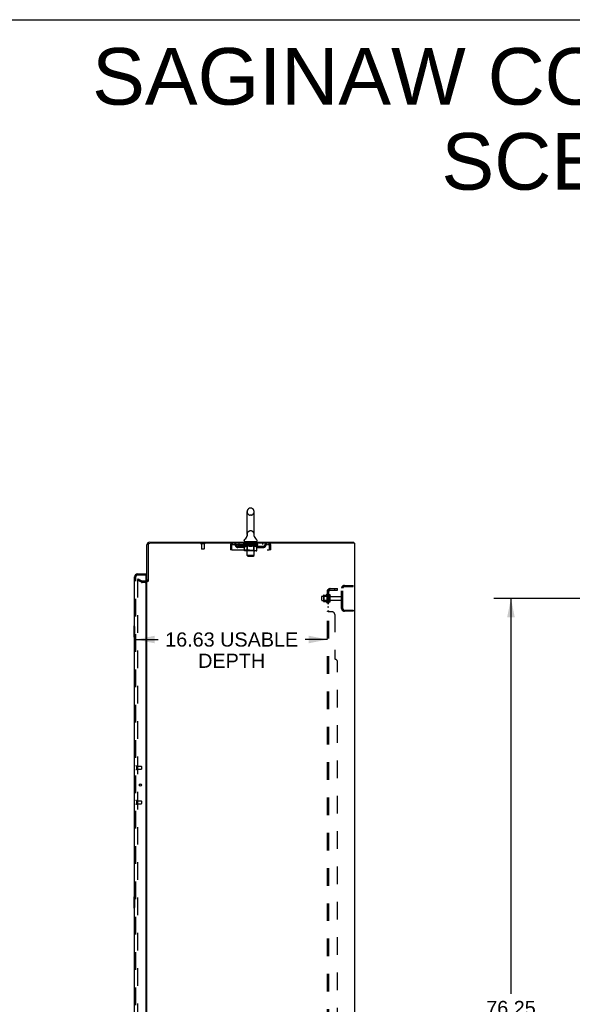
# Model space of a CAD drawing. Header units: inches. Extents: x 0 to 278, y 0 to 180.
# Tile 78 of 80: x 145 to 193, y 95 to 180. Entities that reach past the tile are written whole.
import ezdxf

# ---------------------------------------------------------------- set-up
doc = ezdxf.new("R2010")
doc.units = ezdxf.units.IN
doc.header["$LTSCALE"] = 15.310625
doc.header["$MEASUREMENT"] = 0
doc.linetypes.add('HIDDEN', pattern=[0.2, 0.1, -0.1])
doc.layers.get('0').update_dxf_attribs({"linetype": 'CONTINUOUS'})
for name, color, linetype in [('DEFAULT_2', 8, 'HIDDEN'), ('DIMENSIONS', 7, 'CONTINUOUS'), ('LEFTHAND_DOOR_ASSEMBLY', 7, 'CONTINUOUS'), ('RIGHTHAND_DOOR_ASSEMBLY', 7, 'CONTINUOUS'), ('SUBPANEL', 7, 'CONTINUOUS')]:
    doc.layers.add(name, color=color, linetype=linetype)
doc.styles.get("Standard").update_dxf_attribs({"font": 'arial.ttf'})
doc.dimstyles.new('DIMSTYLE_1', dxfattribs={"dimtxt": 1.228125, "dimasz": 1.6375, "dimexe": 0.09, "dimexo": 0.07, "dimgap": 0.0375, "dimtad": 0, "dimtih": 1, "dimtoh": 1, "dimzin": 4, "dimdsep": 46, "dimtxsty": 'Standard', "dimblk": '_FILLED', "dimblk1": '_FILLED', "dimblk2": '_FILLED', "dimcen": 0.09, "dimadec": 3, "dimazin": 1, "dimtfac": 1, "dimtdec": 3, "dimtofl": 0, "dimtmove": 0, "dimatfit": 3, "dimldrblk": '_FILLED', "dimfxl": 0, "dimtolj": 1, "dimtzin": 4, "dimarcsym": 0})

# ---------------------------------------------------------------- blocks, each defined once
blk = doc.blocks.new('_FILLED')
at = {"color": 0, "linetype": 'ByBlock'}
blk.add_solid([(0, 0), (-1, 0.2), (-1, -0.2)], dxfattribs=at)
blk = doc.blocks.new('*D2')
at = {"layer": 'DIMENSIONS', "color": 2, "linetype": 'Continuous'}
for p, q in [((155.531, 126.383), (157.468, 126.383)), ((172.156, 126.383), (170.22, 126.383))]:
    blk.add_line(p, q, dxfattribs=at)
at = {"layer": 'DIMENSIONS', "color": 2, "linetype": 'Continuous', "xscale": 1.6375, "yscale": 1.6375, "zscale": 1.6375, "rotation": 180}
blk.add_blockref('_FILLED', (155.531, 126.383), dxfattribs=at)
at = {"layer": 'DIMENSIONS', "color": 2, "linetype": 'Continuous', "xscale": 1.6375, "yscale": 1.6375, "zscale": 1.6375}
blk.add_blockref('_FILLED', (172.156, 126.383), dxfattribs=at)
at = {"layer": 'DIMENSIONS', "color": 2, "linetype": 'Continuous', "insert": (163.844, 126.997), "char_height": 1.22812, "width": 11.52337, "attachment_point": 2, "line_spacing_factor": 0.9}
blk.add_mtext('16.63 USABLE\\PDEPTH', dxfattribs=at)
blk = doc.blocks.new('*D4')
at = {"layer": 'DIMENSIONS', "color": 2, "linetype": 'Continuous'}
for p, q in [((197.948, 129.951), (186.595, 129.951)), ((188.069, 129.951), (188.069, 95.662)), ((188.069, 53.701), (188.069, 93.206)), ((197.948, 53.701), (186.595, 53.701))]:
    blk.add_line(p, q, dxfattribs=at)
at = {"layer": 'DIMENSIONS', "color": 2, "linetype": 'Continuous', "xscale": 1.6375, "yscale": 1.6375, "zscale": 1.6375}
for p, rotation in [((188.069, 129.951), 90), ((188.069, 53.701), 270)]:
    blk.add_blockref('_FILLED', p, dxfattribs=dict(at, rotation=rotation))
at = {"layer": 'DIMENSIONS', "color": 2, "linetype": 'Continuous', "insert": (188.069, 95.048), "char_height": 1.2281, "width": 4.29159, "attachment_point": 2, "line_spacing_factor": 0.9}
blk.add_mtext('76.25', dxfattribs=at)

msp = doc.modelspace()

# ---------------------------------------------------------------- linework, layer by layer
at = {"color": 7, "linetype": 'Continuous'}
for p, q in [((0, 180.125), (278.375, 180.125)), ((165.179, 135.496), (165.179, 137.471)), ((165.529, 137.771), (165.442, 137.771)), ((165.791, 135.496), (165.791, 137.471)), ((164.923, 134.925), (164.923, 134.964)), ((165.186, 135.353), (165.184, 135.348)), ((165.78, 135.407), (165.781, 135.412)), ((165.78, 135.402), (165.78, 135.407)), ((165.78, 135.397), (165.78, 135.402)), ((165.78, 135.392), (165.78, 135.397)), ((165.78, 135.387), (165.78, 135.392)), ((165.78, 135.382), (165.78, 135.387)), ((165.78, 135.377), (165.78, 135.382)), ((165.781, 135.372), (165.78, 135.377)), ((165.781, 135.412), (165.782, 135.417)), ((165.782, 135.367), (165.781, 135.372)), ((165.782, 135.422), (165.783, 135.426)), ((165.782, 135.417), (165.782, 135.422)), ((165.783, 135.363), (165.782, 135.368)), ((165.784, 135.359), (165.783, 135.363)), ((166.048, 134.925), (166.048, 134.964)), ((164.985, 134.856), (164.985, 134.826)), ((165.985, 134.856), (164.985, 134.856)), ((165.985, 134.856), (165.985, 134.826)), ((174.429, 134.722), (174.395, 134.722)), ((174.433, 134.722), (174.433, 134.826)), ((156.589, 131.43), (156.485, 131.43))]:
    msp.add_line(p, q, dxfattribs=at)
at = {"color": 3, "linetype": 'Continuous'}
for p, q in [((156.485, 131.43), (156.485, 134.579)), ((156.589, 134.579), (156.589, 131.418)), ((156.732, 134.826), (174.433, 134.826)), ((174.395, 134.722), (156.732, 134.722)), ((174.485, 134.722), (174.429, 134.722)), ((174.485, 134.722), (174.485, 48.93)), ((156.485, 52.274), (156.485, 131.378))]:
    msp.add_line(p, q, dxfattribs=at)
at = {"color": 7, "linetype": 'Continuous'}
msp.add_lwpolyline([(165.188, 135.426), (165.188, 135.422), (165.189, 135.417), (165.19, 135.412), (165.191, 135.407), (165.191, 135.402), (165.191, 135.397), (165.191, 135.392), (165.191, 135.387), (165.191, 135.382), (165.19, 135.378), (165.19, 135.373), (165.189, 135.368), (165.188, 135.363), (165.187, 135.358), (165.186, 135.353)], dxfattribs=at)
for centre, radius, start, end in [((165.485, 137.471), 0.306, 105.63034, 180), ((165.442, 137.627), 0.144, 90, 105.63034), ((165.529, 137.627), 0.144, 74.36966, 90), ((165.485, 137.471), 0.306, 0, 74.36966), ((165.067, 134.964), 0.144, 124.66237, 180), ((164.992, 134.925), 0.069, 180, 265), ((164.688, 135.512), 0.523, 304.66237, 347.23895), ((165.485, 135.496), 0.306, 180, 193.20532), ((166.283, 135.512), 0.523, 192.7611, 235.33763), ((165.485, 135.496), 0.306, 346.79468, 360), ((165.979, 134.925), 0.069, 275, 360), ((165.904, 134.964), 0.144, 360, 55.33763)]:
    msp.add_arc(centre, radius, start, end, dxfattribs=at)
at = {"color": 3, "linetype": 'Continuous'}
for centre, radius, start, end in [((156.732, 134.579), 0.246, 90, 180), ((156.732, 134.579), 0.142, 90, 180), ((156.343, 131.572), 0.142, 296.48128, 360)]:
    msp.add_arc(centre, radius, start, end, dxfattribs=at)
at = {"layer": 'DEFAULT_2', "color": 8, "linetype": 'HIDDEN'}
for p, q in [((165.529, 137.171), (165.442, 137.171)), ((165.529, 135.796), (165.442, 135.796)), ((161.481, 134.679), (161.197, 134.679)), ((161.215, 134.679), (161.215, 134.232)), ((161.453, 134.222), (161.225, 134.222)), ((161.463, 134.679), (161.463, 134.232)), ((163.735, 134.555), (163.735, 134.159)), ((163.735, 134.555), (163.839, 134.555)), ((163.839, 134.159), (163.735, 134.159)), ((163.839, 134.555), (163.839, 134.159)), ((163.869, 134.159), (163.869, 134.555)), ((163.869, 134.159), (167.101, 134.159)), ((163.902, 134.618), (163.902, 134.722)), ((163.902, 134.618), (167.068, 134.618)), ((164.371, 134.367), (164.371, 134.471)), ((164.854, 134.471), (164.371, 134.471)), ((164.854, 134.367), (164.371, 134.367)), ((164.454, 134.722), (164.454, 134.618)), ((164.621, 134.367), (164.621, 134.471)), ((164.852, 134.571), (164.852, 134.611)), ((164.852, 134.611), (165.159, 134.611)), ((164.949, 134.503), (164.852, 134.571)), ((166.119, 134.571), (164.852, 134.571)), ((164.853, 134.611), (164.853, 134.615)), ((164.974, 134.614), (164.853, 134.615)), ((164.862, 134.611), (164.862, 134.618)), ((164.87, 134.608), (164.87, 134.611)), ((164.87, 134.608), (166.1, 134.608)), ((164.879, 134.608), (164.879, 134.611)), ((164.88, 134.608), (164.88, 134.611)), ((164.89, 134.611), (164.89, 134.618)), ((164.907, 134.608), (164.907, 134.611)), ((164.908, 134.608), (164.908, 134.611)), ((164.937, 134.611), (164.937, 134.618)), ((164.949, 134.096), (164.949, 134.503)), ((164.949, 134.503), (164.964, 134.493)), ((164.952, 134.608), (164.952, 134.611)), ((164.954, 134.608), (164.954, 134.611)), ((164.979, 134.484), (164.964, 134.493)), ((164.974, 134.611), (164.974, 134.614)), ((164.993, 134.476), (164.979, 134.484)), ((165.977, 134.059), (164.992, 134.059)), ((165.008, 134.47), (164.993, 134.476)), ((165, 134.611), (165, 134.618)), ((165.002, 134.608), (165.002, 134.611)), ((165.002, 134.608), (165.002, 134.611)), ((165.005, 134.608), (165.005, 134.611)), ((165.022, 134.464), (165.007, 134.47)), ((165.013, 134.608), (165.013, 134.611)), ((165.013, 134.608), (165.013, 134.611)), ((165.016, 134.608), (165.016, 134.611)), ((165.019, 134.608), (165.019, 134.612)), ((165.036, 134.459), (165.022, 134.464)), ((165.024, 134.608), (165.024, 134.611)), ((165.13, 134.459), (165.036, 134.459)), ((165.038, 134.608), (165.038, 134.611)), ((165.048, 134.618), (165.048, 134.722)), ((165.056, 134.608), (165.056, 134.611)), ((165.057, 134.608), (165.057, 134.613)), ((165.077, 134.608), (165.077, 134.611)), ((165.078, 134.611), (165.078, 134.618)), ((165.088, 134.608), (165.088, 134.611)), ((165.092, 134.608), (165.092, 134.611)), ((165.102, 134.608), (165.102, 134.611)), ((165.113, 134.608), (165.113, 134.615)), ((165.128, 134.608), (165.128, 134.611)), ((165.13, 134.459), (165.144, 134.464)), ((165.131, 134.608), (165.131, 134.611)), ((165.173, 134.099), (165.133, 134.059)), ((165.159, 134.47), (165.144, 134.464)), ((165.173, 134.476), (165.158, 134.47)), ((165.159, 134.608), (165.159, 134.611)), ((165.226, 134.611), (165.164, 134.611)), ((165.165, 134.856), (165.165, 134.826)), ((165.169, 134.611), (165.169, 134.618)), ((165.173, 134.099), (165.173, 134.568)), ((165.187, 134.484), (165.173, 134.476)), ((165.798, 134.099), (165.173, 134.099)), ((165.176, 134.608), (165.176, 134.611)), ((165.18, 134.608), (165.18, 134.611)), ((165.185, 133.675), (165.185, 134.826)), ((165.186, 134.608), (165.186, 134.616)), ((165.202, 134.493), (165.187, 134.484)), ((165.19, 134.608), (165.19, 134.611)), ((165.201, 134.608), (165.201, 134.611)), ((165.217, 134.503), (165.202, 134.493)), ((165.217, 134.096), (165.217, 134.503)), ((165.217, 134.503), (165.246, 134.493)), ((165.226, 134.608), (165.226, 134.611)), ((165.3, 134.611), (165.241, 134.611)), ((165.275, 134.484), (165.246, 134.493)), ((165.262, 134.608), (165.262, 134.611)), ((165.269, 134.611), (165.269, 134.618)), ((165.273, 134.608), (165.273, 134.611)), ((165.303, 134.476), (165.274, 134.484)), ((165.275, 134.608), (165.275, 134.617)), ((165.278, 134.608), (165.278, 134.611)), ((165.285, 134.608), (165.285, 134.611)), ((165.3, 134.608), (165.3, 134.611)), ((165.331, 134.47), (165.302, 134.477)), ((165.381, 134.611), (165.326, 134.611)), ((165.359, 134.464), (165.331, 134.47)), ((165.34, 134.608), (165.34, 134.611)), ((165.386, 134.459), (165.359, 134.464)), ((165.371, 134.611), (165.485, 134.618)), ((165.376, 134.611), (165.376, 134.618)), ((165.376, 134.611), (165.376, 134.618)), ((165.376, 134.618), (165.376, 134.618)), ((165.376, 134.608), (165.376, 134.611)), ((165.38, 134.846), (165.38, 134.766)), ((165.38, 134.608), (165.38, 134.611)), ((165.381, 134.608), (165.381, 134.611)), ((165.381, 134.608), (165.381, 134.611)), ((165.584, 134.459), (165.386, 134.459)), ((165.58, 134.756), (165.39, 134.756)), ((165.465, 134.611), (165.416, 134.611)), ((165.422, 134.608), (165.422, 134.611)), ((165.465, 134.608), (165.465, 134.611)), ((165.483, 134.611), (165.483, 134.611)), ((165.483, 134.608), (165.483, 134.611)), ((165.483, 134.608), (165.483, 134.611)), ((165.485, 134.611), (165.485, 134.618)), ((165.485, 134.618), (165.6, 134.611)), ((165.488, 134.608), (165.488, 134.611)), ((165.488, 134.608), (165.488, 134.611)), ((165.488, 134.611), (165.488, 134.611)), ((165.506, 134.608), (165.506, 134.611)), ((165.506, 134.611), (165.554, 134.611)), ((165.549, 134.608), (165.549, 134.611)), ((165.584, 134.459), (165.612, 134.464)), ((165.59, 134.846), (165.59, 134.766)), ((165.59, 134.608), (165.59, 134.611)), ((165.59, 134.608), (165.59, 134.611)), ((165.59, 134.611), (165.644, 134.611)), ((165.591, 134.608), (165.591, 134.611)), ((165.595, 134.611), (165.595, 134.618)), ((165.595, 134.611), (165.595, 134.618)), ((165.595, 134.618), (165.595, 134.618)), ((165.595, 134.608), (165.595, 134.611)), ((165.64, 134.47), (165.612, 134.464)), ((165.631, 134.608), (165.631, 134.611)), ((165.667, 134.476), (165.639, 134.47)), ((165.695, 134.484), (165.667, 134.476)), ((165.67, 134.608), (165.67, 134.611)), ((165.671, 134.611), (165.73, 134.611)), ((165.686, 134.608), (165.686, 134.611)), ((165.693, 134.608), (165.693, 134.611)), ((165.723, 134.492), (165.695, 134.484)), ((165.696, 134.608), (165.696, 134.617)), ((165.698, 134.608), (165.698, 134.611)), ((165.702, 134.611), (165.702, 134.618)), ((165.709, 134.608), (165.709, 134.611)), ((165.752, 134.502), (165.723, 134.492)), ((165.73, 134.059), (165.733, 134.06)), ((165.738, 134.062), (165.741, 134.064)), ((165.741, 134.064), (165.743, 134.066)), ((165.745, 134.608), (165.745, 134.611)), ((165.745, 134.611), (165.807, 134.611)), ((165.752, 134.096), (165.752, 134.502)), ((165.752, 134.502), (165.766, 134.492)), ((165.78, 134.484), (165.766, 134.492)), ((165.77, 134.608), (165.77, 134.611)), ((165.78, 134.608), (165.78, 134.611)), ((165.794, 134.476), (165.78, 134.484)), ((165.785, 133.675), (165.785, 134.826)), ((165.785, 134.608), (165.785, 134.616)), ((165.791, 134.608), (165.791, 134.611)), ((165.807, 134.47), (165.793, 134.476)), ((165.795, 134.608), (165.795, 134.611)), ((165.798, 134.099), (165.798, 134.568)), ((165.798, 134.099), (165.838, 134.059)), ((165.802, 134.611), (165.802, 134.618)), ((165.805, 134.856), (165.805, 134.826)), ((165.821, 134.464), (165.807, 134.47)), ((165.812, 134.608), (165.812, 134.611)), ((165.812, 134.611), (166.014, 134.611)), ((165.834, 134.459), (165.82, 134.464)), ((165.938, 134.459), (165.834, 134.459)), ((165.84, 134.608), (165.84, 134.611)), ((165.843, 134.608), (165.843, 134.611)), ((165.858, 134.608), (165.858, 134.615)), ((165.869, 134.608), (165.869, 134.611)), ((165.879, 134.608), (165.879, 134.611)), ((165.883, 134.608), (165.883, 134.611)), ((165.893, 134.611), (165.893, 134.618)), ((165.894, 134.608), (165.894, 134.611)), ((165.914, 134.608), (165.914, 134.613)), ((165.915, 134.608), (165.915, 134.611)), ((165.923, 134.618), (165.923, 134.722)), ((165.933, 134.608), (165.933, 134.611)), ((165.938, 134.459), (165.951, 134.464)), ((165.947, 134.608), (165.947, 134.611)), ((165.951, 134.608), (165.951, 134.612)), ((165.965, 134.47), (165.951, 134.464)), ((165.955, 134.608), (165.955, 134.611)), ((165.958, 134.608), (165.958, 134.611)), ((165.958, 134.608), (165.958, 134.611)), ((165.965, 134.608), (165.965, 134.611)), ((165.978, 134.476), (165.965, 134.47)), ((165.968, 134.608), (165.968, 134.611)), ((165.969, 134.608), (165.969, 134.611)), ((165.971, 134.611), (165.971, 134.618)), ((165.992, 134.484), (165.978, 134.476)), ((166.006, 134.492), (165.992, 134.484)), ((166.019, 134.501), (166.005, 134.492)), ((166.017, 134.608), (166.017, 134.611)), ((166.019, 134.608), (166.019, 134.611)), ((166.019, 134.501), (166.119, 134.571)), ((166.019, 134.096), (166.019, 134.501)), ((166.034, 134.611), (166.034, 134.618)), ((166.062, 134.608), (166.062, 134.611)), ((166.064, 134.608), (166.064, 134.611)), ((166.081, 134.611), (166.081, 134.618)), ((166.091, 134.608), (166.091, 134.611)), ((166.092, 134.608), (166.092, 134.611)), ((166.1, 134.608), (166.1, 134.611)), ((166.109, 134.611), (166.109, 134.618)), ((166.117, 134.471), (166.6, 134.471)), ((166.117, 134.367), (166.6, 134.367)), ((166.119, 134.571), (166.119, 134.618)), ((166.35, 134.367), (166.35, 134.471)), ((166.517, 134.722), (166.517, 134.618)), ((166.6, 134.367), (166.6, 134.471)), ((167.068, 134.722), (167.068, 134.618)), ((167.101, 134.555), (167.101, 134.159)), ((167.131, 134.159), (167.131, 134.555)), ((167.235, 134.555), (167.131, 134.555)), ((167.235, 134.159), (167.131, 134.159)), ((167.235, 134.159), (167.235, 134.555)), ((165.254, 133.606), (165.185, 133.675)), ((165.785, 133.675), (165.185, 133.675)), ((165.254, 133.606), (165.716, 133.606)), ((165.716, 133.606), (165.785, 133.675)), ((155.725, 131.63), (155.673, 131.54)), ((155.673, 131.56), (155.673, 52.091)), ((156.013, 131.344), (155.673, 131.54)), ((155.725, 131.63), (156.065, 131.434)), ((156.343, 131.43), (156.081, 131.43)), ((156.343, 131.326), (156.081, 131.326)), ((173.381, 129.072), (173.381, 130.829)), ((173.485, 129.072), (173.485, 130.829)), ((173.628, 131.076), (174.381, 131.076)), ((173.628, 130.972), (174.381, 130.972)), ((174.381, 130.972), (174.381, 131.076)), ((171.656, 129.793), (171.656, 130.108)), ((171.686, 130.138), (172.281, 130.138)), ((171.82, 130.206), (171.82, 129.695)), ((171.84, 130.134), (171.82, 130.154)), ((171.84, 129.767), (171.82, 129.747)), ((171.831, 130.228), (172.059, 130.228)), ((171.84, 130.134), (171.84, 129.767)), ((172.136, 130.134), (171.84, 130.134)), ((172.136, 129.767), (171.84, 129.767)), ((172.086, 130.307), (172.086, 129.595)), ((172.136, 130.134), (172.156, 130.154)), ((172.136, 130.134), (172.136, 129.767)), ((172.136, 129.767), (172.156, 129.747)), ((172.156, 130.285), (172.156, 129.617)), ((172.281, 129.693), (172.281, 130.208)), ((172.391, 129.693), (172.391, 130.208)), ((172.454, 130.116), (173.351, 130.116)), ((172.454, 129.786), (173.351, 129.786)), ((171.686, 129.763), (172.281, 129.763)), ((171.831, 129.673), (172.059, 129.673)), ((173.628, 128.93), (174.381, 128.93)), ((174.381, 128.93), (174.381, 128.826)), ((174.381, 128.826), (173.628, 128.826))]:
    msp.add_line(p, q, dxfattribs=at)
for points in [[(163.869, 134.555), (163.872, 134.573), (163.874, 134.592), (163.877, 134.61), (163.879, 134.627), (163.881, 134.644), (163.884, 134.659), (163.886, 134.673), (163.888, 134.685), (163.891, 134.696), (163.893, 134.705), (163.895, 134.712), (163.898, 134.718), (163.9, 134.721), (163.902, 134.722)], [(163.869, 134.555), (163.872, 134.562), (163.874, 134.569), (163.877, 134.576), (163.879, 134.582), (163.881, 134.588), (163.884, 134.594), (163.886, 134.599), (163.888, 134.604), (163.891, 134.608), (163.893, 134.611), (163.895, 134.614), (163.898, 134.616), (163.9, 134.617), (163.902, 134.618)], [(164.992, 134.059), (164.987, 134.06), (164.982, 134.06), (164.977, 134.062), (164.972, 134.064), (164.967, 134.066), (164.963, 134.069), (164.959, 134.073), (164.956, 134.077), (164.953, 134.081), (164.951, 134.086), (164.949, 134.091), (164.949, 134.096)], [(165.238, 134.059), (165.235, 134.06), (165.233, 134.06), (165.23, 134.062), (165.228, 134.064), (165.226, 134.066), (165.224, 134.069), (165.222, 134.073), (165.22, 134.077), (165.219, 134.081), (165.218, 134.086), (165.217, 134.091), (165.217, 134.096)], [(165.733, 134.06), (165.736, 134.06), (165.738, 134.062)], [(165.743, 134.066), (165.745, 134.069), (165.747, 134.073), (165.749, 134.077), (165.75, 134.081)], [(165.745, 134.069), (165.747, 134.073), (165.749, 134.077)], [(165.75, 134.081), (165.751, 134.086), (165.752, 134.091), (165.752, 134.096)], [(165.751, 134.086), (165.752, 134.091), (165.752, 134.096)], [(165.977, 134.059), (165.982, 134.06), (165.987, 134.06), (165.992, 134.062), (165.997, 134.064), (166.001, 134.066), (166.006, 134.069), (166.01, 134.073), (166.013, 134.077), (166.016, 134.081), (166.018, 134.086), (166.019, 134.091), (166.019, 134.096)], [(167.068, 134.722), (167.071, 134.721), (167.073, 134.718), (167.076, 134.712), (167.078, 134.705), (167.08, 134.696), (167.083, 134.685), (167.085, 134.673), (167.087, 134.659), (167.09, 134.644), (167.092, 134.627), (167.094, 134.61), (167.097, 134.592), (167.099, 134.573), (167.101, 134.555)], [(167.068, 134.618), (167.071, 134.617), (167.073, 134.616), (167.076, 134.614), (167.078, 134.611), (167.08, 134.608), (167.083, 134.604), (167.085, 134.599), (167.087, 134.594), (167.09, 134.588), (167.092, 134.582), (167.094, 134.576), (167.097, 134.569), (167.099, 134.562), (167.101, 134.555)], [(155.69, 131.58), (155.689, 131.58), (155.687, 131.58), (155.685, 131.579), (155.683, 131.578), (155.681, 131.577), (155.68, 131.576), (155.678, 131.574), (155.677, 131.573), (155.676, 131.571), (155.675, 131.569), (155.674, 131.567), (155.673, 131.565), (155.673, 131.562), (155.673, 131.56)], [(155.698, 131.578), (155.696, 131.579), (155.694, 131.58), (155.692, 131.58), (155.69, 131.58), (155.69, 131.58)]]:
    msp.add_lwpolyline(points, dxfattribs=at)
for centre, radius, start, end in [((165.485, 137.471), 0.306, 180, 254.36966), ((165.485, 137.471), 0.306, 285.63034, 360), ((165.442, 137.315), 0.144, 254.36966, 270), ((165.529, 137.315), 0.144, 270, 285.63034), ((165.485, 135.496), 0.306, 105.63034, 180), ((165.442, 135.652), 0.144, 90, 105.63034), ((165.529, 135.652), 0.144, 74.36966, 90), ((165.485, 135.496), 0.306, 0, 74.36966), ((161.197, 134.7), 0.0215, 90, 270), ((161.225, 134.232), 0.01, 180, 270), ((161.453, 134.232), 0.01, 270, 360), ((161.481, 134.7), 0.0215, 270, 90), ((163.902, 134.555), 0.167, 90, 180), ((163.902, 134.555), 0.063, 90, 180), ((164.082, 134.555), 0.167, 8.07163, 90), ((164.082, 134.555), 0.0625, 7.98631, 90), ((164.371, 134.596), 0.229, 187.98631, 270), ((164.371, 134.596), 0.125, 188.07163, 270), ((164.854, 134.596), 0.125, 270, 351.92837), ((164.854, 134.596), 0.229, 270, 352.01369), ((165.143, 134.555), 0.167, 90, 171.92837), ((164.992, 134.925), 0.069, 265, 270), ((165.143, 134.555), 0.0625, 90, 172.01369), ((165.133, 134.568), 0.0398, 0, 89.99999), ((165.155, 134.826), 0.03, 0, 90), ((165.37, 134.846), 0.01, 0, 90), ((165.39, 134.766), 0.01, 180, 270), ((165.58, 134.766), 0.01, 270, 360), ((165.6, 134.846), 0.01, 90, 180), ((165.815, 134.826), 0.03, 90, 180), ((165.838, 134.568), 0.0398, 90.00001, 180), ((165.828, 134.555), 0.167, 8.07163, 90), ((165.828, 134.555), 0.0625, 7.98631, 90), ((166.117, 134.596), 0.229, 187.98631, 270), ((165.979, 134.925), 0.069, 270, 275), ((166.117, 134.596), 0.125, 188.07163, 270), ((166.6, 134.596), 0.125, 270, 351.92837), ((166.6, 134.596), 0.229, 270, 352.01369), ((166.889, 134.555), 0.167, 90, 171.92837), ((166.889, 134.555), 0.0625, 90, 172.01369), ((167.068, 134.555), 0.167, 0, 90), ((167.068, 134.555), 0.063, 0, 90), ((156.343, 131.572), 0.246, 270, 360), ((156.081, 131.463), 0.137, 240, 270), ((156.081, 131.463), 0.033, 240, 270), ((156.343, 131.572), 0.142, 270, 296.48128), ((173.628, 130.829), 0.246, 90, 180), ((173.628, 130.829), 0.142, 90, 180), ((171.686, 130.108), 0.03, 90, 180.00001), ((171.686, 129.793), 0.03, 179.99999, 270), ((171.962, 130.206), 0.141, 174.79195, 180), ((171.831, 130.218), 0.01, 90, 174.80617), ((172.04, 130.238), 0.01, 270, 336.03207), ((172.687, 129.951), 0.698, 149.33687, 156.03207), ((172.118, 130.285), 0.0384, 0, 145.55034), ((172.336, 130.208), 0.055, 360, 180), ((172.454, 130.178), 0.0625, 180, 270), ((172.454, 129.723), 0.0625, 90, 180), ((173.351, 130.086), 0.03, 360, 90), ((173.351, 129.816), 0.03, 270, 0), ((171.962, 129.695), 0.141, 180, 185.20805), ((171.831, 129.683), 0.01, 185.19383, 270), ((172.04, 129.663), 0.01, 23.96793, 90), ((172.687, 129.951), 0.698, 203.96793, 210.66313), ((172.118, 129.617), 0.0384, 214.44966, 360), ((172.336, 129.693), 0.055, 180, 0), ((173.628, 129.072), 0.246, 180, 270), ((173.628, 129.072), 0.142, 180, 270)]:
    msp.add_arc(centre, radius, start, end, dxfattribs=at)
for centre, major_axis, ratio, start_param, end_param in [((165.485, 134.618), (0.633, 0.007), 0.05963, 9.249616, 9.431313), ((165.485, 134.618), (0.633, 0), 0.060556, -3.083241, -2.96706), ((164.808, 134.606), (0.198, 0.002), 0.05963, 0.25549, 1.295341), ((165.485, 134.618), (0.633, 0.013), 0.05688, 2.791345, 2.965878), ((164.877, 134.606), (0.198, -0.002), 0.05963, 0.605815, 1.645666), ((165.485, 134.618), (0.633, -0.007), 0.05963, -2.96643, -2.791898), ((164.808, 134.599), (0.198, 0.004), 0.05688, 1.20151, 1.294789), ((164.877, 134.599), (0.198, 0), 0.060556, 1.551758, 1.645036), ((164.878, 134.601), (0.164, 0.002), 0.05963, 1.065228, 1.614276), ((164.832, 134.599), (0.198, 0.002), 0.05963, 1.170259, 1.376596), ((164.858, 134.601), (0.164, 0.003), 0.05688, 0.890143, 1.43919), ((164.916, 134.601), (0.164, 0), 0.060556, 1.240391, 1.789438), ((164.804, 134.606), (0.198, 0.004), 0.05688, 0.080405, 1.120256), ((165.485, 134.618), (0.633, 0.019), 0.052395, 2.616403, 2.790936), ((164.939, 134.606), (0.198, -0.004), 0.05688, 0.7809, 1.820751), ((165.485, 134.618), (0.633, -0.013), 0.05688, -2.791345, -2.616812), ((164.804, 134.599), (0.198, 0.006), 0.052395, 1.026568, 1.119847), ((164.939, 134.599), (0.198, -0.002), 0.05963, 1.72692, 1.820198), ((164.857, 134.601), (0.164, 0.005), 0.052395, 0.715201, 1.264248), ((164.971, 134.601), (0.164, -0.002), 0.05963, 1.415553, 1.9646), ((165.485, 134.618), (0.633, 0.025), 0.046319, 2.441654, 2.616187), ((165.018, 134.606), (0.198, -0.006), 0.052395, 0.955842, 1.995693), ((164.821, 134.606), (0.198, 0.006), 0.052395, -0.094537, 0.945314), ((165.485, 134.618), (0.633, -0.019), 0.052395, -2.616403, -2.44187), ((164.821, 134.599), (0.198, 0.008), 0.046319, 0.851819, 0.945098), ((165.018, 134.599), (0.198, -0.004), 0.05688, 1.902006, 1.995284), ((164.876, 134.601), (0.164, 0.006), 0.046319, 0.540452, 1.089499), ((165.043, 134.601), (0.164, -0.003), 0.05688, 1.590638, 2.139686), ((164.832, 134.606), (0.198, 0), 0.060556, 0.430652, 0.777569), ((165.485, 134.618), (0.633, 0.029), 0.038841, 2.267123, 2.441656), ((165.112, 134.606), (0.198, -0.008), 0.046319, 1.130591, 2.170442), ((164.858, 134.606), (0.198, 0.008), 0.046319, -0.269286, 0.770565), ((165.485, 134.618), (0.633, -0.025), 0.046319, -2.441654, -2.267121), ((164.858, 134.599), (0.198, 0.009), 0.038841, 0.677289, 0.770567), ((165.112, 134.599), (0.198, -0.006), 0.052395, 2.076947, 2.170226), ((164.913, 134.601), (0.164, 0.008), 0.038841, 0.365921, 0.914969), ((165.127, 134.601), (0.164, -0.005), 0.052395, 1.76558, 2.314627), ((165.485, 134.618), (0.633, 0.033), 0.030195, 2.09281, 2.267343), ((165.217, 134.606), (0.198, -0.009), 0.038841, 1.305122, 2.344973), ((164.915, 134.606), (0.198, 0.009), 0.038841, -0.443817, 0.596034), ((165.485, 134.618), (0.633, -0.029), 0.038841, -2.267123, -2.092591), ((164.915, 134.599), (0.198, 0.01), 0.030195, 0.502975, 0.596254), ((165.217, 134.599), (0.198, -0.008), 0.046319, 2.251696, 2.344975), ((164.967, 134.601), (0.164, 0.009), 0.030195, 0.191608, 0.740655), ((165.223, 134.601), (0.164, -0.006), 0.046319, 1.940329, 2.489376), ((164.988, 134.606), (0.198, 0.01), 0.030195, -0.61813, 0.421721), ((165.485, 134.618), (0.633, 0.036), 0.020645, 1.918687, 2.09322), ((165.33, 134.606), (0.198, -0.01), 0.030195, 1.479435, 2.519286), ((165.485, 134.618), (0.633, -0.033), 0.030195, -2.09281, -1.918277), ((164.988, 134.599), (0.198, 0.011), 0.020645, 0.328852, 0.422131), ((165.33, 134.599), (0.198, -0.009), 0.038841, 2.426227, 2.519505), ((165.037, 134.601), (0.164, 0.009), 0.020645, 0.017485, 0.566532), ((165.326, 134.601), (0.164, -0.008), 0.038841, 2.11486, 2.663907), ((165.077, 134.606), (0.198, 0.011), 0.020645, -0.792253, 0.247598), ((165.485, 134.618), (0.633, 0.038), 0.010478, 1.744704, 1.919237), ((165.447, 134.606), (0.198, -0.011), 0.020645, 1.653558, 2.693409), ((165.485, 134.618), (0.633, -0.036), 0.020645, -1.918687, -1.744154), ((165.077, 134.599), (0.198, 0.012), 0.010478, 0.154869, 0.248148), ((165.447, 134.599), (0.198, -0.01), 0.030195, 2.60054, 2.693819), ((165.121, 134.601), (0.164, 0.01), 0.010478, 6.126688, 6.675735), ((165.434, 134.601), (0.164, -0.009), 0.030195, 2.289173, 2.83822), ((165.178, 134.606), (0.198, 0.012), 0.010478, -0.966236, -0.000846), ((165.566, 134.606), (0.198, -0.012), 0.010478, 1.827541, 2.867392), ((165.485, 134.618), (0.633, -0.038), 0.010478, -1.744704, -1.570171), ((165.566, 134.599), (0.198, -0.011), 0.020645, 2.774664, 2.867942), ((165.544, 134.601), (0.164, -0.009), 0.020645, 2.463296, 3.012344), ((165.405, 134.606), (0.198, 0.012), 0.010478, 0.274201, 1.314052), ((165.319, 134.601), (0.164, 0.01), 0.010478, -0.000483, 0.504314), ((165.288, 134.599), (0.198, 0.012), 0.010478, 0.099668, 0.192946), ((165.485, 134.618), (0.633, 0.038), 0.010478, -1.571421, -1.396888), ((165.683, 134.599), (0.198, -0.012), 0.010478, 2.948646, 3.041925), ((165.652, 134.601), (0.164, -0.01), 0.010478, 2.637279, 3.142076), ((165.524, 134.606), (0.198, 0.011), 0.020645, 0.448184, 1.488034), ((165.427, 134.601), (0.164, 0.009), 0.020645, 0.129249, 0.678296), ((165.405, 134.599), (0.198, 0.011), 0.020645, 0.273651, 0.366929), ((165.485, 134.618), (0.633, 0.036), 0.020645, -1.397439, -1.222906), ((165.793, 134.606), (0.198, -0.012), 0.010478, -3.140747, -2.175357), ((165.485, 134.618), (0.633, -0.038), 0.010478, 1.222355, 1.396888), ((165.641, 134.606), (0.198, 0.01), 0.030195, 0.622307, 1.662158), ((165.537, 134.601), (0.164, 0.009), 0.030195, 0.303372, 0.852419), ((165.85, 134.601), (0.164, -0.01), 0.010478, 2.749043, 3.29809), ((165.894, 134.606), (0.198, -0.011), 0.020645, 2.893995, 3.933846), ((165.524, 134.599), (0.198, 0.01), 0.030195, 0.447774, 0.541052), ((165.894, 134.599), (0.198, -0.012), 0.010478, 2.893445, 2.986723), ((165.485, 134.618), (0.633, 0.033), 0.030195, -1.223315, -1.048783), ((165.485, 134.618), (0.633, -0.036), 0.020645, 1.048373, 1.222906), ((165.754, 134.606), (0.198, 0.009), 0.038841, 0.79662, 1.836471), ((165.645, 134.601), (0.164, 0.008), 0.038841, 0.477686, 1.026733), ((165.934, 134.601), (0.164, -0.009), 0.020645, 2.57506, 3.124108), ((165.983, 134.606), (0.198, -0.01), 0.030195, 2.719872, 3.759723), ((165.859, 134.606), (0.198, 0.008), 0.046319, 0.971151, 2.011002), ((165.641, 134.599), (0.198, 0.009), 0.038841, 0.622087, 0.715366), ((165.983, 134.599), (0.198, -0.011), 0.020645, 2.719462, 2.812741), ((165.485, 134.618), (0.633, 0.029), 0.038841, -1.049002, -0.874469), ((165.485, 134.618), (0.633, -0.033), 0.030195, 0.87425, 1.048783), ((165.748, 134.601), (0.164, 0.006), 0.046319, 0.652216, 1.201263), ((165.952, 134.606), (0.198, 0.006), 0.052395, 1.1459, 2.185751), ((166.004, 134.601), (0.164, -0.009), 0.030195, 2.400937, 2.949985), ((166.056, 134.606), (0.198, -0.009), 0.038841, 2.545558, 3.585409), ((165.844, 134.601), (0.164, 0.005), 0.052395, 0.826965, 1.376012), ((165.754, 134.599), (0.198, 0.008), 0.046319, 0.796618, 0.889896), ((166.056, 134.599), (0.198, -0.01), 0.030195, 2.545339, 2.638617), ((166.032, 134.606), (0.198, 0.004), 0.05688, 1.320842, 2.360692), ((165.485, 134.618), (0.633, 0.025), 0.046319, -0.874471, -0.699939), ((165.485, 134.618), (0.633, -0.029), 0.038841, 0.699936, 0.874469), ((166.112, 134.606), (0.198, -0.008), 0.046319, 2.371028, 3.410879), ((166.058, 134.601), (0.164, -0.008), 0.038841, 2.226624, 2.775671), ((166.094, 134.606), (0.198, 0.002), 0.05963, 1.495927, 2.535778), ((165.928, 134.601), (0.164, 0.003), 0.05688, 1.001907, 1.550954), ((166.15, 134.606), (0.198, -0.006), 0.052395, 2.196279, 3.23613), ((166.095, 134.601), (0.164, -0.006), 0.046319, 2.052093, 2.601141), ((165.859, 134.599), (0.198, 0.006), 0.052395, 0.971367, 1.064645), ((166.112, 134.599), (0.198, -0.009), 0.038841, 2.371026, 2.464304), ((166.139, 134.606), (0.198, 0), 0.060556, 1.671089, 2.71094), ((166.167, 134.606), (0.198, -0.004), 0.05688, 2.021337, 3.061188), ((165.485, 134.618), (0.633, 0.019), 0.052395, -0.699723, -0.52519), ((165.485, 134.618), (0.633, -0.025), 0.046319, 0.525406, 0.699939), ((166.163, 134.606), (0.198, -0.002), 0.05963, 1.846251, 2.886102), ((165.999, 134.601), (0.164, 0.002), 0.05963, 1.176993, 1.72604), ((166.114, 134.601), (0.164, -0.005), 0.052395, 1.877344, 2.426392), ((166.055, 134.601), (0.164, 0), 0.060556, 1.352155, 1.901202), ((166.113, 134.601), (0.164, -0.003), 0.05688, 1.702402, 2.25145), ((166.093, 134.601), (0.164, -0.002), 0.05963, 1.527317, 2.076364), ((165.952, 134.599), (0.198, 0.004), 0.05688, 1.146309, 1.239587), ((166.15, 134.599), (0.198, -0.008), 0.046319, 2.196495, 2.289773), ((165.485, 134.618), (0.633, 0.013), 0.05688, -0.524781, -0.350248), ((165.485, 134.618), (0.633, -0.019), 0.052395, 0.350657, 0.52519), ((166.032, 134.599), (0.198, 0.002), 0.05963, 1.321394, 1.414673), ((166.167, 134.599), (0.198, -0.006), 0.052395, 2.021746, 2.115024), ((165.485, 134.618), (0.633, 0.007), 0.05963, -0.349695, -0.175162), ((165.485, 134.618), (0.633, -0.013), 0.05688, 0.175715, 0.350248), ((166.094, 134.599), (0.198, 0), 0.060556, 1.496556, 1.589835), ((166.163, 134.599), (0.198, -0.004), 0.05688, 1.846804, 1.940083), ((166.139, 134.599), (0.198, -0.002), 0.05963, 1.671719, 1.764997), ((165.485, 134.618), (0.633, 0), 0.060556, -0.174533, 0), ((165.485, 134.618), (0.633, -0.007), 0.05963, 0.000629, 0.175162)]:
    msp.add_ellipse(centre, major_axis=major_axis, ratio=ratio, start_param=start_param, end_param=end_param, dxfattribs=at)
at = {"layer": 'LEFTHAND_DOOR_ASSEMBLY', "color": 8, "linetype": 'HIDDEN'}
for p, q in [((155.531, 51.822), (155.531, 131.829)), ((156.386, 131.972), (155.674, 131.972))]:
    msp.add_line(p, q, dxfattribs=at)
msp.add_arc((155.674, 131.829), 0.142, 90, 180, dxfattribs=at)
at = {"layer": 'RIGHTHAND_DOOR_ASSEMBLY', "color": 3, "linetype": 'Continuous'}
for p, q in [((155.427, 51.822), (155.427, 131.829)), ((155.674, 132.076), (156.406, 132.076)), ((156.406, 131.952), (156.406, 51.7))]:
    msp.add_line(p, q, dxfattribs=at)
at = {"layer": 'RIGHTHAND_DOOR_ASSEMBLY', "color": 8, "linetype": 'HIDDEN'}
for p, q in [((155.531, 51.822), (155.531, 131.829)), ((156.386, 131.972), (155.674, 131.972)), ((156.406, 131.972), (156.406, 132.076)), ((155.574, 115.405), (155.574, 115.121)), ((155.574, 115.387), (156.021, 115.387)), ((156.031, 115.377), (156.031, 115.149)), ((155.574, 115.139), (156.021, 115.139)), ((155.574, 112.405), (155.574, 112.121)), ((155.574, 112.387), (156.021, 112.387)), ((155.574, 112.139), (156.021, 112.139)), ((156.031, 112.377), (156.031, 112.149))]:
    msp.add_line(p, q, dxfattribs=at)
at = {"layer": 'RIGHTHAND_DOOR_ASSEMBLY', "color": 7, "linetype": 'Continuous'}
for p, q in [((156.406, 131.972), (156.386, 131.972)), ((155.367, 127.561), (155.367, 126.591)), ((155.427, 127.576), (155.382, 127.576)), ((155.414, 127.476), (155.414, 126.676)), ((155.382, 126.576), (155.427, 126.576)), ((155.851, 113.818), (155.851, 113.708)), ((155.367, 104.061), (155.367, 103.091)), ((155.427, 104.076), (155.382, 104.076)), ((155.414, 103.976), (155.414, 103.176)), ((155.382, 103.076), (155.427, 103.076))]:
    msp.add_line(p, q, dxfattribs=at)
for points in [[(155.412, 127.512), (155.413, 127.506), (155.413, 127.5), (155.414, 127.494), (155.414, 127.488), (155.414, 127.482), (155.414, 127.476)], [(155.414, 126.676), (155.414, 126.669), (155.414, 126.663), (155.414, 126.657), (155.413, 126.651), (155.413, 126.645), (155.412, 126.64)], [(155.412, 104.012), (155.413, 104.006), (155.413, 104), (155.414, 103.994), (155.414, 103.988), (155.414, 103.982), (155.414, 103.976)], [(155.414, 103.176), (155.414, 103.169), (155.414, 103.163), (155.414, 103.157), (155.413, 103.151), (155.413, 103.145), (155.412, 103.14)]]:
    msp.add_lwpolyline(points, dxfattribs=at)
at = {"layer": 'RIGHTHAND_DOOR_ASSEMBLY', "color": 3, "linetype": 'Continuous'}
msp.add_circle((155.927, 113.763), 0.0938, dxfattribs=at)
for centre, radius, start, end in [((155.674, 131.829), 0.246, 90, 180), ((156.386, 131.952), 0.02, 0, 90)]:
    msp.add_arc(centre, radius, start, end, dxfattribs=at)
at = {"layer": 'RIGHTHAND_DOOR_ASSEMBLY', "color": 8, "linetype": 'HIDDEN'}
for centre, radius, start, end in [((155.674, 131.829), 0.142, 90, 180), ((155.553, 115.405), 0.0215, 0, 180), ((156.021, 115.377), 0.01, 0, 90), ((155.553, 115.121), 0.0215, 180, 360), ((156.021, 115.149), 0.01, 270, 360), ((155.553, 112.405), 0.0215, 0, 180), ((155.553, 112.121), 0.0215, 180, 360), ((156.021, 112.377), 0.01, 0, 90), ((156.021, 112.149), 0.01, 270, 360)]:
    msp.add_arc(centre, radius, start, end, dxfattribs=at)
at = {"layer": 'RIGHTHAND_DOOR_ASSEMBLY', "color": 7, "linetype": 'Continuous'}
for centre, radius, start, end in [((155.591, 131.686), 0.26, 87.41339, 90), ((155.382, 127.561), 0.015, 90, 180), ((155.412, 127.561), 0.015, 0, 90), ((155.382, 126.591), 0.015, 180, 270), ((155.412, 126.591), 0.015, 270, 360), ((155.382, 104.061), 0.015, 90, 180), ((155.412, 104.061), 0.015, 0, 90), ((155.382, 103.091), 0.015, 180, 270), ((155.412, 103.091), 0.015, 270, 360)]:
    msp.add_arc(centre, radius, start, end, dxfattribs=at)
at = {"layer": 'SUBPANEL', "color": 8, "linetype": 'HIDDEN'}
for p, q in [((172.156, 52.982), (172.156, 130.669)), ((172.281, 130.669), (172.156, 130.669)), ((172.21, 130.708), (172.307, 130.629)), ((172.281, 52.982), (172.281, 130.669)), ((172.393, 130.794), (173.031, 130.794)), ((172.393, 130.669), (173.031, 130.669)), ((172.781, 130.669), (172.781, 130.794)), ((173.031, 130.669), (173.031, 130.794)), ((172.281, 130.201), (172.156, 130.201)), ((172.281, 129.701), (172.156, 129.701)), ((172.281, 129.473), (172.156, 129.473)), ((172.281, 129.192), (172.156, 129.192)), ((172.281, 128.83), (172.156, 128.83)), ((172.531, 128.794), (172.21, 128.794)), ((172.781, 128.544), (172.781, 124.669)), ((173.031, 59.232), (173.031, 124.419))]:
    msp.add_line(p, q, dxfattribs=at)
for points in [[(172.187, 130.693), (172.179, 130.69), (172.176, 130.688), (172.172, 130.687), (172.169, 130.685), (172.166, 130.683), (172.163, 130.681), (172.161, 130.679), (172.159, 130.677), (172.158, 130.675), (172.157, 130.673), (172.157, 130.671), (172.156, 130.669)], [(172.21, 130.708), (172.208, 130.706), (172.205, 130.703), (172.202, 130.701), (172.199, 130.699), (172.195, 130.697), (172.191, 130.695), (172.187, 130.693)], [(172.225, 130.669), (172.224, 130.669), (172.224, 130.669), (172.223, 130.67), (172.223, 130.67), (172.222, 130.67), (172.222, 130.67), (172.222, 130.67), (172.222, 130.67)], [(172.222, 130.67), (172.222, 130.67), (172.222, 130.67), (172.222, 130.67), (172.222, 130.67), (172.223, 130.669), (172.223, 130.669), (172.224, 130.669), (172.225, 130.669), (172.225, 130.669), (172.226, 130.669), (172.227, 130.669), (172.227, 130.669), (172.228, 130.669), (172.229, 130.668), (172.23, 130.668), (172.231, 130.668), (172.231, 130.668), (172.232, 130.668), (172.233, 130.668), (172.234, 130.667), (172.234, 130.667), (172.235, 130.667), (172.236, 130.667), (172.237, 130.667), (172.238, 130.666), (172.239, 130.666), (172.239, 130.666), (172.24, 130.666), (172.241, 130.665), (172.242, 130.665), (172.243, 130.665), (172.244, 130.665), (172.245, 130.664), (172.245, 130.664), (172.246, 130.664), (172.247, 130.664), (172.248, 130.663), (172.249, 130.663), (172.25, 130.663), (172.251, 130.662), (172.252, 130.662), (172.253, 130.662), (172.254, 130.661), (172.255, 130.661), (172.256, 130.661), (172.257, 130.66), (172.258, 130.66), (172.259, 130.659), (172.26, 130.659), (172.261, 130.659), (172.262, 130.658), (172.263, 130.658), (172.264, 130.657), (172.265, 130.657), (172.266, 130.657), (172.267, 130.656), (172.268, 130.656), (172.269, 130.655), (172.27, 130.655), (172.271, 130.654), (172.272, 130.654), (172.272, 130.654), (172.273, 130.653), (172.274, 130.653), (172.275, 130.652), (172.276, 130.652), (172.277, 130.652), (172.277, 130.651), (172.278, 130.651), (172.279, 130.65), (172.28, 130.65), (172.28, 130.649), (172.281, 130.649), (172.282, 130.649), (172.282, 130.648), (172.283, 130.648), (172.284, 130.648), (172.284, 130.647), (172.285, 130.647), (172.285, 130.647), (172.285, 130.647), (172.285, 130.647)], [(172.296, 130.646), (172.294, 130.648), (172.292, 130.651), (172.289, 130.653), (172.287, 130.656), (172.286, 130.658), (172.284, 130.661), (172.283, 130.663), (172.282, 130.666), (172.282, 130.668), (172.281, 130.669)], [(172.285, 130.647), (172.285, 130.646), (172.285, 130.646), (172.285, 130.647), (172.285, 130.647), (172.285, 130.647), (172.284, 130.647), (172.284, 130.648), (172.284, 130.648), (172.283, 130.648), (172.283, 130.649), (172.282, 130.649), (172.282, 130.649)], [(172.307, 130.629), (172.307, 130.629), (172.308, 130.63), (172.307, 130.631), (172.307, 130.632), (172.306, 130.633), (172.306, 130.635), (172.304, 130.636), (172.303, 130.638), (172.301, 130.64), (172.3, 130.642), (172.296, 130.646)], [(172.176, 128.812), (172.172, 128.813), (172.169, 128.815), (172.166, 128.817), (172.163, 128.819), (172.161, 128.821), (172.159, 128.823), (172.158, 128.825), (172.157, 128.827), (172.157, 128.828), (172.156, 128.83)], [(172.166, 128.817), (172.163, 128.819), (172.161, 128.821), (172.159, 128.823), (172.158, 128.825), (172.157, 128.827), (172.157, 128.828), (172.156, 128.83)], [(172.183, 128.808), (172.179, 128.81), (172.176, 128.812)], [(172.21, 128.794), (172.208, 128.796), (172.205, 128.798), (172.202, 128.8), (172.199, 128.801), (172.195, 128.803), (172.191, 128.805), (172.183, 128.808)], [(172.208, 128.796), (172.205, 128.798), (172.202, 128.8)], [(172.287, 128.82), (172.286, 128.822), (172.284, 128.823), (172.283, 128.825), (172.282, 128.827), (172.282, 128.828), (172.281, 128.83)], [(172.292, 128.817), (172.289, 128.819), (172.287, 128.82), (172.286, 128.822), (172.284, 128.823), (172.283, 128.825), (172.282, 128.827), (172.282, 128.828), (172.281, 128.83)], [(172.304, 128.807), (172.303, 128.809), (172.301, 128.81), (172.3, 128.811), (172.298, 128.813), (172.296, 128.814), (172.292, 128.817)], [(172.307, 128.794), (172.307, 128.796), (172.308, 128.798), (172.307, 128.8), (172.307, 128.802), (172.306, 128.804), (172.306, 128.805), (172.304, 128.807), (172.303, 128.809), (172.301, 128.81), (172.3, 128.811), (172.298, 128.813)], [(172.307, 128.794), (172.307, 128.796), (172.308, 128.798), (172.307, 128.8), (172.307, 128.802), (172.306, 128.804)]]:
    msp.add_lwpolyline(points, dxfattribs=at)
for centre, radius, start, end in [((172.393, 130.557), 0.237, 90, 180), ((172.393, 130.557), 0.112, 90, 180), ((172.531, 128.544), 0.25, 0, 90), ((172.781, 124.419), 0.25, 0, 90)]:
    msp.add_arc(centre, radius, start, end, dxfattribs=at)

# ---------------------------------------------------------------- texts
at = {"layer": 'DIMENSIONS', "color": 2, "linetype": 'Continuous', "insert": (213.883, 177.668), "char_height": 4.9125, "width": 124.07258, "attachment_point": 2, "line_spacing_factor": 0.9}
msp.add_mtext('SAGINAW CONTROL & ENGINEERING\\PSCE-N86XM7818SS', dxfattribs=at)

# ---------------------------------------------------------------- dimensions: what is measured, and where the dimension line sits
at = {"layer": 'DIMENSIONS', "color": 2, "linetype": 'Continuous'}
dim = msp.add_linear_dim(base=(188.069, 129.951), p1=(198.018, 53.701), p2=(198.018, 129.951), angle=90, dimstyle='DIMSTYLE_1', dxfattribs=at)
dim.commit()
dim.dimension.update_dxf_attribs({"geometry": '*D4', "text_midpoint": (188.073, 94.427), "dimtype": 160})
dim = msp.add_linear_dim(base=(172.156464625, 126.382924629), p1=(155.531464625, 51.679732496), p2=(172.156464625, 54.856982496), text='<> USABLE\\PDEPTH', dimstyle='DIMSTYLE_1', dxfattribs=at)
dim.commit()
dim.dimension.update_dxf_attribs({"geometry": '*D2', "text_midpoint": (163.843964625, 125.461830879), "dimtype": 160})

doc.saveas('drawing.dxf')
